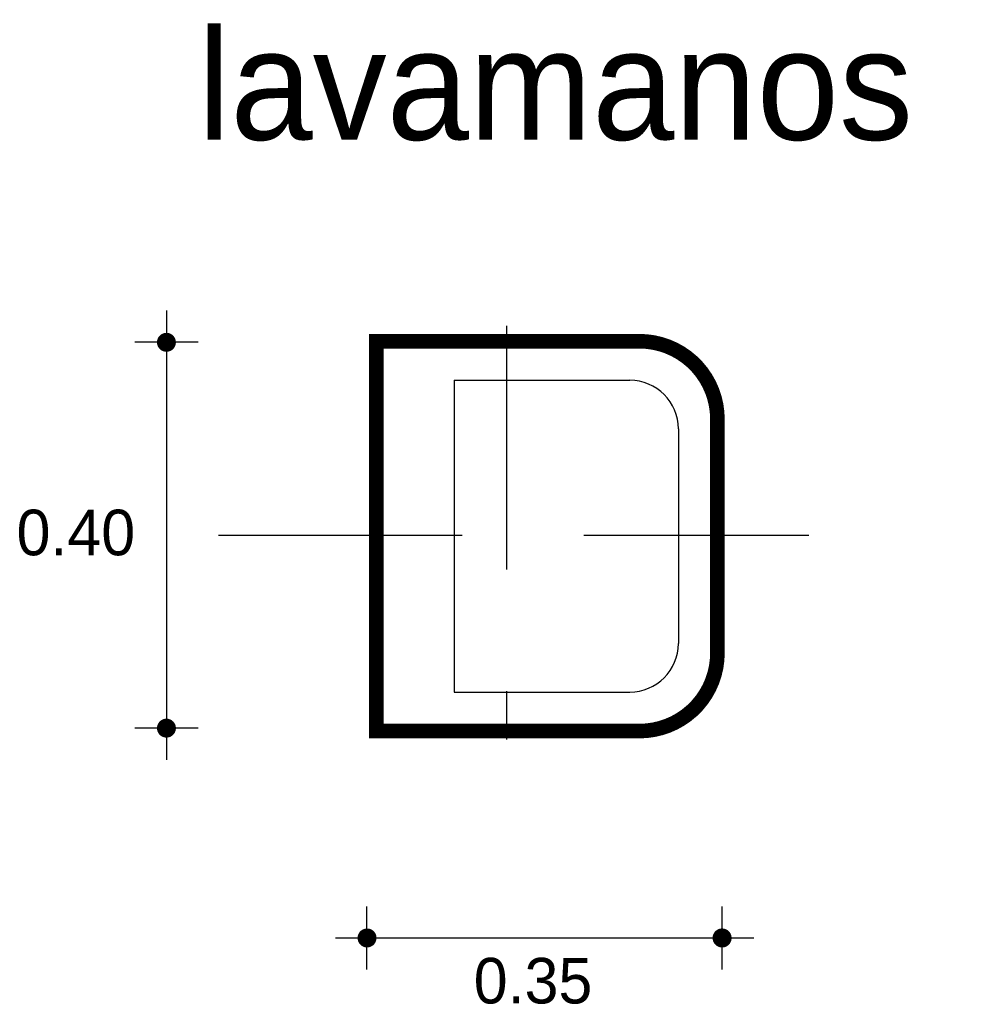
# Model space of a CAD drawing. Extents: x 10.42 to 11.39, y -4.32 to -3.31.
import ezdxf

# ---------------------------------------------------------------- set-up
doc = ezdxf.new("R2010")
doc.units = 0
doc.header["$MEASUREMENT"] = 0
doc.linetypes.add('HIDDEN', pattern=[0.375, 0.25, -0.125])
for name, color, linetype in [('BORDE', 2, 'CONTINUOUS'), ('COTAS', 6, 'CONTINUOUS'), ('DIBUJO', 5, 'CONTINUOUS'), ('TEXTO', 4, 'CONTINUOUS')]:
    doc.layers.add(name, color=color, linetype=linetype)

msp = doc.modelspace()

# ---------------------------------------------------------------- linework, layer by layer
at = {"layer": 'BORDE', "const_width": 0.015}
msp.add_lwpolyline([(11.06, -4.0418), (10.79, -4.0418), (10.79, -3.6418), (11.06, -3.6418, -0.414214), (11.14, -3.7218), (11.14, -3.9618, -0.414214)], format="xyb", close=True, dxfattribs=at)
at = {"layer": 'COTAS'}
for p, q in [((10.5748, -3.6104), (10.5748, -4.0712)), ((10.6072, -3.6429), (10.5423, -3.6429)), ((10.6072, -4.0388), (10.5423, -4.0388)), ((10.7805, -4.2866), (10.7805, -4.2217)), ((11.1448, -4.2866), (11.1448, -4.2217)), ((10.7481, -4.2541), (11.1772, -4.2541))]:
    msp.add_line(p, q, dxfattribs=at)
at = {"layer": 'COTAS', "linetype": 'HIDDEN'}
for p, q in [((10.9236, -3.626), (10.9236, -4.0505)), ((10.6281, -3.8408), (11.2338, -3.8408))]:
    msp.add_line(p, q, dxfattribs=at)
at = {"layer": 'COTAS', "const_width": 0.00974}
for points in [[(10.5699, -3.6429, 1), (10.5796, -3.6429, 1)], [(10.5699, -4.0388, 1), (10.5796, -4.0388, 1)], [(10.7757, -4.2541, 1), (10.7854, -4.2541, 1)], [(11.1399, -4.2541, 1), (11.1497, -4.2541, 1)]]:
    msp.add_lwpolyline(points, format="xyb", close=True, dxfattribs=at)
at = {"layer": 'DIBUJO'}
for p, q in [((10.79, -3.6418), (10.79, -4.0418)), ((10.79, -3.6418), (11.06, -3.6418)), ((10.87, -3.6818), (10.87, -4.0018)), ((10.87, -3.6818), (11.05, -3.6818)), ((11.14, -3.7218), (11.14, -3.9618)), ((11.1, -3.7318), (11.1, -3.9518)), ((10.87, -4.0018), (11.05, -4.0018)), ((10.79, -4.0418), (11.06, -4.0418))]:
    msp.add_line(p, q, dxfattribs=at)
for centre, radius, start, end in [((11.06, -3.7218), 0.08, 360, 90), ((11.05, -3.7318), 0.05, 360, 90), ((11.05, -3.9518), 0.05, 270, 0), ((11.06, -3.9618), 0.08, 270, 360)]:
    msp.add_arc(centre, radius, start, end, dxfattribs=at)

# ---------------------------------------------------------------- texts
at = {"layer": 'COTAS'}
for s, p in [('0.40', (10.421, -3.8614)), ('0.35', (10.89, -4.3213))]:
    msp.add_text(s, height=0.04675, dxfattribs=at).set_placement(p)
at = {"layer": 'TEXTO'}
msp.add_text('lavamanos', height=0.11349, dxfattribs=at).set_placement((10.6067, -3.4351))

doc.saveas('drawing.dxf')
